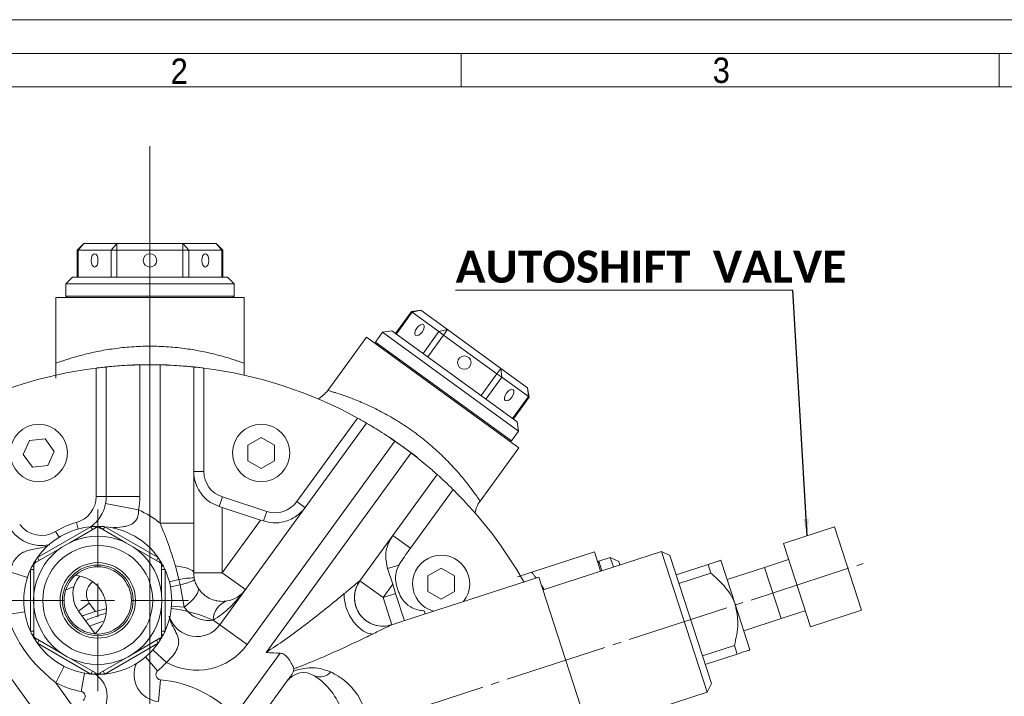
# Model space of a CAD drawing. Header units: millimetres. Extents: x 10 to 831, y 10 to 584.
# Tile 14 of 25: x 114 to 261, y 483 to 584. Entities that reach past the tile are written whole.
import ezdxf

# ---------------------------------------------------------------- set-up
doc = ezdxf.new("R2010")
doc.units = ezdxf.units.MM
doc.linetypes.add('SLD-Centro', pattern=[19.05, 15.24, -1.27, 1.27, -1.27])
doc.linetypes.add('SLD-Solido', pattern=[0])
doc.styles.add('SLDTEXTSTYLE1', font='CALIBRIB.TTF')
doc.styles.add('SLDTEXTSTYLE3', font='GOTHIC.TTF', dxfattribs={"width": 0.913})
doc.styles.get("Standard").update_dxf_attribs({"font": 'CALIBRI.TTF'})
doc.dimstyles.new('SLDDIMSTYLE3', dxfattribs={"dimtxt": 0.18, "dimasz": 2.5, "dimexe": 0, "dimexo": 0.0625, "dimgap": 0, "dimtad": 0, "dimtih": 1, "dimtoh": 1, "dimdec": 0, "dimrnd": 1e-09, "dimzin": 0, "dimdsep": 46, "dimtxsty": 'Standard', "dimsah": 1, "dimcen": 0.09, "dimadec": 0, "dimazin": 0, "dimtfac": 2.5, "dimtdec": 0, "dimtofl": 0, "dimtmove": 0, "dimatfit": 3, "dimfxl": 0, "dimfrac": 2, "dimtolj": 1, "dimtzin": 0, "dimarcsym": 0})

# ---------------------------------------------------------------- blocks, each defined once
blk = doc.blocks.new('SW_NOTE_7')
at = {"color": 0, "linetype": 'SLD-Solido', "lineweight": 0}
for p, q in [((-50.17, 0), (0, 0)), ((0, 0), (-50.17, 0)), ((-50.17, 0), (0, 0)), ((0, 0), (-50.17, 0)), ((-50.17, 0), (0, 0)), ((0, 0), (-50.17, 0))]:
    blk.add_line(p, q, dxfattribs=at)
at = {"color": 0, "linetype": 'Continuous', "lineweight": 0, "insert": (-50.13, 5.89), "char_height": 4.7625, "attachment_point": 1, "style": 'SLDTEXTSTYLE1'}
blk.add_mtext('AUTOSHIFT  VALVE', dxfattribs=at)
blk = doc.blocks.new('SW_CENTERMARKSYMBOL_2')
at = {"color": 0, "linetype": 'SLD-Solido', "lineweight": 0}
for p, q in [((0, 5), (0, 13.5)), ((0, 0), (0, 2.5)), ((-5, 0), (-13.5, 0)), ((0, 0), (-2.5, 0)), ((0, 0), (0, -2.5)), ((0, 0), (2.5, 0)), ((5, 0), (13.5, 0)), ((0, -5), (0, -13.5))]:
    blk.add_line(p, q, dxfattribs=at)
blk = doc.blocks.new('SW_CENTERMARKSYMBOL_3')
at = {"color": 0, "linetype": 'SLD-Solido', "lineweight": 0}
blk.add_line((0, 5), (0, 96.47), dxfattribs=at)

msp = doc.modelspace()

# ---------------------------------------------------------------- linework, layer by layer
at = {"color": 7, "linetype": 'SLD-Solido', "lineweight": 0}
for p, q in [((831, 584), (10, 584)), ((826, 579), (15, 579)), ((180, 574), (180, 579)), ((260, 574), (260, 579)), ((123.088, 545.724), (123.088, 549.724)), ((127.996, 545.724), (127.996, 549.724)), ((128.862, 545.724), (128.862, 549.724)), ((138.677, 545.724), (138.677, 549.724)), ((139.543, 545.724), (139.543, 549.724)), ((144.45, 545.724), (144.45, 549.724)), ((170.387, 537.296), (172.739, 540.533)), ((174.358, 534.412), (176.709, 537.648)), ((175.058, 533.903), (177.409, 537.139)), ((125.769, 513.131), (125.769, 532.222)), ((132.269, 532.706), (132.269, 513.131)), ((135.269, 509.179), (135.269, 532.706)), ((141.769, 532.222), (141.769, 516.872)), ((182.999, 528.134), (185.35, 531.37)), ((183.699, 527.625), (186.051, 530.861)), ((187.67, 524.74), (190.021, 527.976)), ((155.598, 512.379), (164.62, 524.797)), ((170.163, 521.369), (148.194, 491.131)), ((151.062, 489.974), (172.591, 519.605)), ((141.769, 516.872), (140.269, 516.872)), ((178.836, 514.166), (172.496, 505.44)), ((125.769, 513.131), (127.269, 513.131)), ((132.269, 513.131), (127.269, 513.131)), ((144.533, 513.068), (144.07, 511.642)), ((144.533, 513.068), (151.126, 510.926)), ((155.598, 512.379), (156.811, 511.497)), ((132.079, 511.143), (127.17, 512.09)), ((144.519, 511.496), (144.519, 501.809)), ((151.126, 510.926), (150.662, 509.5)), ((144.519, 501.809), (150.213, 509.646)), ((117.036, 504.071), (124.973, 508.653)), ((119.73, 507.931), (120.253, 507.079)), ((122.828, 509.274), (123.093, 508.309)), ((125.223, 508.22), (124.973, 508.653)), ((126.649, 508.392), (126.32, 508.363)), ((126.786, 508.22), (127.036, 508.653)), ((127.036, 508.653), (134.973, 504.071)), ((140.269, 509.179), (135.269, 509.179)), ((172.496, 505.44), (169.867, 507.35)), ((117.286, 503.638), (117.036, 504.071)), ((134.723, 503.638), (134.973, 504.071)), ((116.505, 502.284), (116.005, 502.284)), ((116.005, 493.119), (116.005, 502.284)), ((136.005, 502.284), (135.505, 502.284)), ((136.005, 502.284), (136.005, 493.119)), ((138.056, 500.792), (137.55, 502.82)), ((170.743, 502.956), (169.086, 502.418)), ((225.118, 502.611), (227.591, 495.003)), ((112.929, 501.956), (115.544, 501.105)), ((136.66, 500.434), (138.056, 500.792)), ((138.232, 499.998), (138.056, 500.792)), ((140.269, 501.809), (144.519, 501.809)), ((147.957, 499.311), (144.519, 501.809)), ((164.958, 500.606), (164.975, 500.616)), ((164.975, 500.616), (168.413, 498.118)), ((136.816, 499.732), (138.232, 499.998)), ((138.865, 496.71), (138.232, 499.998)), ((169.843, 500.087), (168.413, 498.118)), ((191.99, 499.882), (192.364, 499.329)), ((168.413, 498.118), (170.285, 498.727)), ((169.726, 494.076), (168.413, 498.118)), ((124.752, 497.297), (123.134, 496.122)), ((124.752, 497.297), (125.661, 496.046)), ((136.972, 496.856), (138.865, 496.71)), ((174.541, 496.144), (174.689, 495.689)), ((112.424, 495.552), (115.14, 495.982)), ((144.149, 494.069), (143.165, 494.785)), ((148.194, 491.131), (144.149, 494.069)), ((116.505, 493.119), (116.005, 493.119)), ((117.036, 491.333), (117.286, 491.766)), ((134.973, 491.333), (134.723, 491.766)), ((136.005, 493.119), (135.505, 493.119)), ((124.973, 486.75), (117.036, 491.333)), ((134.973, 491.333), (127.036, 486.75)), ((134.169, 490.33), (136.21, 488.487)), ((133.126, 489.318), (134.906, 487.222)), ((146.356, 480.519), (153.138, 489.854)), ((119.763, 485.45), (121.011, 487.901)), ((123.535, 484.175), (124.029, 486.881)), ((124.973, 486.75), (125.223, 487.183)), ((127.036, 486.75), (126.786, 487.183)), ((135.031, 482.667), (135.324, 485.904)), ((119.763, 485.45), (122.455, 481.745))]:
    msp.add_line(p, q, dxfattribs=at)
at = {"color": 7, "linetype": 'SLD-Solido', "lineweight": 15}
for p, q in [((821, 574), (20, 574)), ((123.954, 550.724), (122.954, 549.724)), ((123.088, 549.724), (123.954, 550.724)), ((123.954, 550.724), (128.862, 550.724)), ((127.996, 549.724), (128.862, 550.724)), ((128.862, 550.724), (138.677, 550.724)), ((128.862, 549.724), (128.862, 550.724)), ((138.677, 550.724), (138.677, 549.724)), ((138.677, 550.724), (139.543, 549.724)), ((138.677, 550.724), (143.584, 550.724)), ((144.584, 549.724), (143.584, 550.724)), ((143.584, 550.724), (144.45, 549.724)), ((122.954, 549.724), (122.954, 545.724)), ((123.088, 549.724), (122.954, 549.724)), ((127.996, 549.724), (123.088, 549.724)), ((128.862, 549.724), (127.996, 549.724)), ((138.677, 549.724), (128.862, 549.724)), ((139.543, 549.724), (138.677, 549.724)), ((144.45, 549.724), (139.543, 549.724)), ((144.584, 549.724), (144.45, 549.724)), ((144.584, 545.724), (144.584, 549.724)), ((122.269, 545.724), (121.269, 544.724)), ((121.269, 544.724), (121.269, 542.924)), ((146.269, 544.724), (121.269, 544.724)), ((122.269, 545.724), (145.269, 545.724)), ((146.269, 544.724), (145.269, 545.724)), ((146.269, 542.924), (146.269, 544.724)), ((119.769, 542.724), (119.769, 532.931)), ((147.769, 542.724), (119.769, 542.724)), ((121.269, 542.924), (121.469, 542.724)), ((121.269, 542.924), (127.519, 542.924)), ((127.519, 542.924), (146.269, 542.924)), ((146.069, 542.724), (146.269, 542.924)), ((147.769, 532.931), (147.769, 542.724)), ((172.63, 540.611), (170.279, 537.375)), ((174.027, 540.833), (172.63, 540.611)), ((172.739, 540.533), (172.63, 540.611)), ((172.739, 540.533), (174.027, 540.833)), ((176.709, 537.648), (172.739, 540.533)), ((174.027, 540.833), (177.997, 537.948)), ((168.328, 537.557), (167.27, 536.1)), ((169.725, 537.778), (168.328, 537.557)), ((188.553, 522.862), (168.328, 537.557)), ((169.725, 537.778), (188.332, 524.259)), ((176.709, 537.648), (177.997, 537.948)), ((177.409, 537.139), (176.709, 537.648)), ((177.409, 537.139), (177.997, 537.948)), ((185.35, 531.37), (177.409, 537.139)), ((177.997, 537.948), (185.938, 532.179)), ((160.183, 528.897), (165.939, 536.82)), ((188.591, 520.362), (165.939, 536.82)), ((167.27, 536.1), (167.314, 535.821)), ((167.27, 536.1), (172.326, 532.427)), ((127.269, 513.131), (127.269, 532.393)), ((131.269, 532.724), (136.269, 532.724)), ((140.269, 532.393), (140.269, 509.179)), ((172.326, 532.427), (187.495, 521.406)), ((185.938, 532.179), (185.35, 531.37)), ((186.051, 530.861), (185.35, 531.37)), ((185.938, 532.179), (186.051, 530.861)), ((185.938, 532.179), (189.908, 529.294)), ((190.021, 527.976), (186.051, 530.861)), ((190.129, 527.898), (189.908, 529.294)), ((189.908, 529.294), (190.021, 527.976)), ((187.778, 524.662), (190.129, 527.898)), ((190.129, 527.898), (190.021, 527.976)), ((144.149, 494.069), (165.934, 524.054)), ((188.553, 522.862), (188.332, 524.259)), ((187.495, 521.406), (188.553, 522.862)), ((115.879, 521.474), (114.94, 519.364)), ((118.176, 521.715), (115.879, 521.474)), ((119.533, 519.847), (118.176, 521.715)), ((150.302, 521.915), (148.302, 520.76)), ((152.302, 520.76), (150.302, 521.915)), ((169.365, 521.971), (173.41, 519.032)), ((187.216, 521.362), (187.495, 521.406)), ((118.594, 517.737), (119.533, 519.847)), ((148.302, 520.76), (148.302, 518.451)), ((152.302, 518.451), (152.302, 520.76)), ((182.835, 512.439), (188.591, 520.362)), ((114.94, 519.364), (116.297, 517.496)), ((148.302, 518.451), (150.302, 517.296)), ((150.302, 517.296), (152.302, 518.451)), ((116.297, 517.496), (118.594, 517.737)), ((118.802, 478.266), (91.087, 516.413)), ((176.451, 516.413), (164.975, 500.616)), ((144.07, 511.642), (144.519, 511.496)), ((144.519, 511.496), (150.213, 509.646)), ((150.213, 509.646), (150.662, 509.5)), ((125.755, 508.527), (121.852, 506.274)), ((130.157, 506.274), (126.255, 508.527)), ((235.521, 508.62), (227.912, 506.148)), ((235.521, 508.62), (239.538, 496.256)), ((120.657, 505.584), (116.755, 503.331)), ((135.255, 503.331), (131.352, 505.584)), ((209.783, 504.989), (192.189, 499.272)), ((211.043, 504.347), (209.783, 504.989)), ((216.582, 484.065), (209.783, 504.989)), ((227.912, 506.148), (231.93, 493.784)), ((199.821, 504.906), (190.507, 501.88)), ((200.748, 502.053), (199.821, 504.906)), ((200.475, 503.541), (200.346, 503.289)), ((202.187, 504.098), (200.475, 503.541)), ((200.475, 503.541), (200.938, 502.115)), ((203.447, 503.456), (202.187, 504.098)), ((202.65, 502.671), (202.187, 504.098)), ((211.043, 504.347), (217.224, 485.325)), ((218.628, 503.657), (220.791, 496.999)), ((228.685, 503.77), (225.118, 502.611)), ((116.505, 502.898), (116.505, 492.506)), ((135.505, 498.391), (135.505, 502.898)), ((169.086, 502.418), (169.843, 500.087)), ((171.052, 503.452), (170.743, 502.956)), ((177.052, 502.48), (175.052, 501.325)), ((179.052, 501.325), (177.052, 502.48)), ((203.447, 503.456), (203.601, 502.98)), ((211.97, 501.493), (216.726, 503.038)), ((216.726, 503.038), (217.141, 501.761)), ((225.118, 502.611), (219.555, 500.803)), ((140.341, 501.032), (140.404, 500.747)), ((191.571, 501.174), (174.699, 495.692)), ((175.052, 501.325), (175.052, 499.016)), ((179.052, 499.016), (179.052, 501.325)), ((191.571, 501.174), (199.605, 476.446)), ((217.141, 501.761), (212.385, 500.216)), ((169.843, 500.087), (170.285, 498.727)), ((170.47, 499.775), (170.73, 498.976)), ((170.285, 498.727), (171.598, 494.685)), ((175.052, 499.016), (177.052, 497.861)), ((177.052, 497.861), (179.052, 499.016)), ((125.661, 496.046), (127.227, 496.463)), ((135.505, 492.506), (135.505, 497.012)), ((220.791, 496.999), (222.954, 490.342)), ((227.591, 495.003), (231.157, 496.161)), ((231.93, 493.784), (239.538, 496.256)), ((123.134, 496.122), (125.607, 492.718)), ((169.704, 494.069), (174.689, 495.689)), ((222.027, 493.195), (227.591, 495.003)), ((116.755, 492.073), (120.657, 489.819)), ((131.352, 489.819), (135.255, 492.073)), ((215.881, 489.456), (220.637, 491.001)), ((220.637, 491.001), (221.052, 489.724)), ((121.852, 489.13), (125.755, 486.877)), ((126.255, 486.877), (130.157, 489.13)), ((221.052, 489.724), (216.296, 488.179)), ((155.137, 487.524), (155.094, 487.16)), ((155.094, 487.16), (154.857, 486.69)), ((148.985, 478.609), (154.157, 485.728)), ((216.582, 484.065), (217.224, 485.325)), ((198.987, 478.349), (216.582, 484.065))]:
    msp.add_line(p, q, dxfattribs=at)
at = {"color": 7, "linetype": 'SLD-Centro', "lineweight": 0}
msp.add_line((168.768, 480.096), (239.784, 503.171), dxfattribs=at)
at = {"color": 7, "linetype": 'SLD-Solido', "lineweight": 15, "flags": 128}
for points in [[(126.042, 548.224), (126.004, 548.607), (125.895, 548.931), (125.733, 549.148), (125.542, 549.224), (125.351, 549.148), (125.188, 548.931), (125.08, 548.607), (125.042, 548.224), (125.08, 547.841), (125.188, 547.517), (125.351, 547.3), (125.542, 547.224), (125.733, 547.3), (125.895, 547.517), (126.004, 547.841), (126.042, 548.224)], [(142.496, 548.224), (142.458, 548.607), (142.35, 548.931), (142.188, 549.148), (141.996, 549.224), (141.805, 549.148), (141.643, 548.931), (141.534, 548.607), (141.496, 548.224), (141.534, 547.841), (141.643, 547.517), (141.805, 547.3), (141.996, 547.224), (142.188, 547.3), (142.35, 547.517), (142.458, 547.841), (142.496, 548.224)], [(174.247, 537.583), (174.441, 537.915), (174.544, 538.241), (174.54, 538.512), (174.43, 538.686), (174.23, 538.737), (173.972, 538.657), (173.693, 538.458), (173.438, 538.171), (173.243, 537.839), (173.14, 537.513), (173.144, 537.242), (173.254, 537.068), (173.454, 537.017), (173.712, 537.097), (173.991, 537.296), (174.247, 537.583)], [(187.559, 527.911), (187.753, 528.243), (187.856, 528.569), (187.852, 528.84), (187.742, 529.014), (187.542, 529.065), (187.284, 528.985), (187.005, 528.786), (186.749, 528.499), (186.555, 528.167), (186.452, 527.841), (186.456, 527.57), (186.566, 527.396), (186.766, 527.345), (187.024, 527.425), (187.303, 527.624), (187.559, 527.911)], [(126.801, 494.618), (125.313, 494.075), (124.783, 493.852)]]:
    msp.add_lwpolyline(points, dxfattribs=at)
at = {"color": 7, "linetype": 'SLD-Solido', "lineweight": 0, "flags": 128}
for points in [[(125.755, 508.527), (125.736, 508.522), (125.713, 508.524), (125.687, 508.534), (125.657, 508.552), (125.624, 508.577), (125.59, 508.609), (125.554, 508.647), (125.516, 508.691)], [(126.255, 508.527), (126.273, 508.522), (126.296, 508.524), (126.322, 508.534), (126.352, 508.552), (126.385, 508.577), (126.419, 508.609), (126.456, 508.647), (126.493, 508.691)], [(116.755, 503.331), (116.769, 503.344), (116.778, 503.365), (116.783, 503.393), (116.782, 503.428), (116.777, 503.469), (116.766, 503.515), (116.751, 503.565), (116.732, 503.619)], [(135.277, 503.619), (135.258, 503.565), (135.243, 503.515), (135.233, 503.469), (135.227, 503.428), (135.227, 503.393), (135.231, 503.365), (135.24, 503.344), (135.255, 503.331)], [(116.505, 502.898), (116.5, 502.879), (116.487, 502.861), (116.465, 502.843), (116.434, 502.826), (116.396, 502.81), (116.351, 502.796), (116.3, 502.784), (116.244, 502.774)], [(135.765, 502.774), (135.709, 502.784), (135.658, 502.796), (135.613, 502.81), (135.575, 502.826), (135.544, 502.843), (135.522, 502.861), (135.509, 502.879), (135.505, 502.898)], [(140.269, 501.809), (140.222, 501.965), (140.082, 502.117), (139.852, 502.264), (139.536, 502.402), (139.139, 502.529), (138.67, 502.642), (138.137, 502.74), (137.55, 502.82)], [(140.924, 499.543), (140.987, 499.335), (140.951, 499.071), (140.818, 498.756), (140.59, 498.398), (140.272, 498.005), (139.873, 497.586), (139.4, 497.151), (138.865, 496.71)], [(116.505, 492.506), (116.5, 492.525), (116.487, 492.543), (116.465, 492.561), (116.434, 492.578), (116.396, 492.594), (116.351, 492.608), (116.3, 492.62), (116.244, 492.63)], [(116.755, 492.073), (116.769, 492.059), (116.778, 492.038), (116.783, 492.01), (116.782, 491.976), (116.777, 491.935), (116.766, 491.889), (116.751, 491.839), (116.732, 491.785)], [(135.277, 491.785), (135.258, 491.839), (135.243, 491.889), (135.233, 491.935), (135.227, 491.976), (135.227, 492.01), (135.231, 492.038), (135.24, 492.059), (135.255, 492.073)], [(135.765, 492.63), (135.709, 492.62), (135.658, 492.608), (135.613, 492.594), (135.575, 492.578), (135.544, 492.561), (135.522, 492.543), (135.509, 492.525), (135.505, 492.506)], [(125.516, 486.713), (125.554, 486.757), (125.59, 486.795), (125.624, 486.827), (125.657, 486.852), (125.687, 486.87), (125.713, 486.88), (125.736, 486.882), (125.755, 486.877)], [(126.493, 486.713), (126.456, 486.757), (126.419, 486.795), (126.385, 486.827), (126.352, 486.852), (126.322, 486.87), (126.296, 486.88), (126.273, 486.882), (126.255, 486.877)]]:
    msp.add_lwpolyline(points, dxfattribs=at)
at = {"color": 7, "linetype": 'SLD-Solido', "lineweight": 15}
for centre, radius in [((133.769, 548.224), 1), ((180.498, 533.041), 1), ((117.237, 519.606), 4.25), ((150.302, 519.606), 4.25), ((126.005, 497.702), 9.525), ((126.005, 497.702), 8.17), ((126.005, 497.702), 5.608), ((126.005, 497.702), 5.25), ((126.005, 497.702), 5)]:
    msp.add_circle(centre, radius, dxfattribs=at)
for centre, radius, start, end in [((133.769, 468.724), 64, 97.18076, 118.81924), ((133.769, 468.724), 64, 88.65701, 91.34299), ((133.769, 468.724), 64, 61.18076, 82.81924), ((156.744, 531.395), 4.25, 298.14148, 324), ((133.769, 468.724), 64, 52.65701, 55.34299), ((133.769, 468.724), 64, 29.71976, 45.23723), ((121.769, 513.131), 5.5, 349.08505, 0), ((186.273, 509.941), 4.25, 144, 169.85852), ((117.639, 511.341), 5.5, 216, 281.39398), ((126.005, 497.702), 11, 95.38002, 144.61998), ((126.005, 497.702), 11, 92.54292, 95.38002), ((126.005, 497.702), 11, 87.45708, 92.54292), ((126.005, 508.094), 0.5, 60, 120), ((126.005, 497.702), 11, 84.61998, 87.45708), ((126.005, 497.702), 11, 35.38002, 84.61998), ((126.005, 497.702), 11, 147.45708, 152.54292), ((126.005, 497.702), 11, 144.61998, 147.45708), ((126.005, 497.702), 11, 32.54292, 35.38002), ((126.005, 497.702), 11, 27.45708, 32.54292), ((177.052, 500.171), 4.25, 321.78242, 254.21758), ((126.005, 497.702), 11, 155.38002, 204.61998), ((126.005, 497.702), 11, 152.54292, 155.38002), ((117.005, 502.898), 0.5, 120, 180), ((135.005, 502.898), 0.5, 0, 60), ((126.005, 497.702), 11, 24.61998, 27.45708), ((126.005, 497.702), 11, 335.38002, 24.61998), ((168.413, 498.118), 4.25, 144, 288), ((126.572, 498.62), 4.25, 164.87116, 216), ((144.519, 501.809), 4.25, 279.53846, 324), ((133.769, 473.224), 23.5, 65.92284, 82.2461), ((133.769, 473.224), 23.5, 106.41457, 114.07716), ((140.711, 496.568), 4.25, 198.36739, 324), ((126.005, 497.702), 11, 204.61998, 207.45708), ((126.005, 497.702), 11, 207.45708, 212.54292), ((117.005, 492.506), 0.5, 180, 240), ((126.005, 497.702), 11, 212.54292, 215.38002), ((126.005, 497.702), 11, 324.61998, 327.45708), ((135.005, 492.506), 0.5, 300, 0), ((126.005, 497.702), 11, 327.45708, 332.54292), ((126.005, 497.702), 11, 332.54292, 335.38002), ((126.005, 497.702), 11, 215.38002, 264.61998), ((126.005, 497.702), 11, 275.38002, 324.61998), ((135.392, 486.651), 4, 155.20785, 264.82729), ((126.005, 497.702), 11, 264.61998, 267.45708), ((126.005, 497.702), 11, 267.45708, 272.54292), ((123.4, 483.438), 4, 305.17271, 54.79215), ((126.005, 487.31), 0.5, 240, 300), ((126.005, 497.702), 11, 272.54292, 275.38002), ((156.585, 483.964), 3, 57.41062, 144), ((152.814, 478.067), 10, 18, 57.41062)]:
    msp.add_arc(centre, radius, start, end, dxfattribs=at)
at = {"color": 7, "linetype": 'SLD-Solido', "lineweight": 0}
for centre, radius, start, end in [((145.769, 516.872), 4, 180, 252), ((121.769, 513.131), 4, 285.34998, 0), ((121.769, 513.131), 10.5, 349.08505, 0), ((152.362, 514.73), 4, 252, 324), ((126.005, 497.702), 14.75, 51.08944, 65.67961), ((117.639, 511.341), 4, 216, 301.52293), ((126.005, 497.702), 12, 105.34998, 121.52293), ((140.211, 491.269), 9.763, 89.23845, 102.75144), ((136.158, 509.538), 9.763, 282.26474, 295.77772), ((133.769, 468.724), 33, 110.02386, 112.28883), ((126.572, 498.62), 2.25, 127.57021, 216), ((146.242, 494.713), 3.078, 109.32867, 178.67133), ((140.711, 496.568), 9.25, 240.88101, 324), ((126.005, 497.702), 13.75, 310.34647, 317.91787), ((135.392, 486.651), 0.75, 130.34647, 264.82729), ((133.769, 468.724), 17.25, 43.14024, 84.82729), ((159.033, 488.484), 2.159, 247.30594, 318.72161), ((126.005, 497.702), 13.75, 243.00276, 259.65353), ((123.4, 483.438), 0.75, 305.17271, 79.65353)]:
    msp.add_arc(centre, radius, start, end, dxfattribs=at)
msp.add_ellipse((144.519, 501.809), major_axis=(5.437, 7.483), ratio=0.4594595, start_param=3.9363887, end_param=4.712389, dxfattribs=at)
for points, knots in [([(119.769, 532.931), (119.769, 532.931), (119.861, 532.965), (120.135, 533.064), (120.249, 533.106), (120.519, 533.201), (120.675, 533.255), (121.026, 533.374), (121.222, 533.44), (121.653, 533.579), (121.89, 533.654), (122.656, 533.887), (123.233, 534.051), (124.193, 534.298), (124.53, 534.38), (125.236, 534.542), (125.605, 534.622), (126.739, 534.85), (127.539, 534.987), (128.807, 535.162), (129.243, 535.215), (130.127, 535.307), (130.572, 535.346), (131.922, 535.441), (132.838, 535.474), (134.703, 535.474), (135.618, 535.441), (136.966, 535.346), (137.412, 535.307), (138.294, 535.215), (138.731, 535.162), (140, 534.987), (140.801, 534.849), (141.936, 534.621), (142.305, 534.542), (143.011, 534.379), (143.347, 534.297), (144.307, 534.051), (144.884, 533.886), (145.65, 533.653), (145.886, 533.579), (146.318, 533.439), (146.513, 533.374), (146.864, 533.255), (147.019, 533.201), (147.288, 533.106), (147.403, 533.065), (147.677, 532.965), (147.769, 532.931), (147.769, 532.931)], [0, 0, 0, 0, 0.0625, 0.0625, 0.09375, 0.09375, 0.125, 0.125, 0.15625, 0.15625, 0.1875, 0.1875, 0.25, 0.25, 0.28125, 0.28125, 0.3125, 0.3125, 0.375, 0.375, 0.40625, 0.40625, 0.4375, 0.4375, 0.5, 0.5, 0.5625, 0.5625, 0.59375, 0.59375, 0.625, 0.625, 0.6875, 0.6875, 0.71875, 0.71875, 0.75, 0.75, 0.8125, 0.8125, 0.84375, 0.84375, 0.875, 0.875, 0.90625, 0.90625, 0.9375, 0.9375, 1, 1, 1, 1]), ([(160.183, 528.897), (160.183, 528.897), (160.278, 528.871), (160.554, 528.792), (160.668, 528.758), (160.941, 528.677), (161.101, 528.629), (161.635, 528.464), (162.065, 528.325), (162.816, 528.065), (163.086, 527.969), (163.651, 527.761), (163.946, 527.648), (164.868, 527.283), (165.53, 527.004), (166.59, 526.518), (166.951, 526.346), (167.681, 525.984), (168.051, 525.794), (168.799, 525.394), (169.178, 525.184), (169.944, 524.741), (170.333, 524.508), (171.489, 523.786), (172.247, 523.275), (173.365, 522.464), (173.734, 522.186), (174.466, 521.614), (174.821, 521.326), (175.86, 520.455), (176.514, 519.865), (177.442, 518.974), (177.743, 518.676), (178.314, 518.091), (178.586, 517.804), (179.108, 517.238), (179.356, 516.96), (179.831, 516.416), (180.057, 516.148), (180.695, 515.378), (181.063, 514.907), (181.542, 514.274), (181.689, 514.076), (181.959, 513.705), (182.08, 513.536), (182.402, 513.08), (182.562, 512.845), (182.725, 512.604), (182.766, 512.542), (182.821, 512.46), (182.835, 512.439), (182.835, 512.439)], [0, 0, 0, 0, 0.0625, 0.0625, 0.09375, 0.09375, 0.125, 0.125, 0.1875, 0.1875, 0.21875, 0.21875, 0.25, 0.25, 0.3125, 0.3125, 0.34375, 0.34375, 0.375, 0.375, 0.40625, 0.40625, 0.4375, 0.4375, 0.5, 0.5, 0.53125, 0.53125, 0.5625, 0.5625, 0.625, 0.625, 0.65625, 0.65625, 0.6875, 0.6875, 0.71875, 0.71875, 0.75, 0.75, 0.8125, 0.8125, 0.84375, 0.84375, 0.875, 0.875, 0.9375, 0.9375, 0.96875, 0.96875, 1, 1, 1, 1]), ([(132.079, 511.143), (132.077, 510.889), (132.075, 510.502), (131.899, 509.916), (131.642, 509.496), (131.104, 509.014), (130.46, 508.77), (129.317, 508.562), (128.499, 508.525), (127.868, 508.497)], [0, 0, 0, 0, 0.12087234, 0.18468164, 0.29871384, 0.36617722, 0.56725231, 0.66626834, 1, 1, 1, 1]), ([(137.55, 502.82), (137.221, 503.892), (136.56, 506.042), (135.7, 508.131), (135.269, 509.179)], [0, 0, 0, 0, 0.4985503, 1, 1, 1, 1]), ([(112.929, 501.956), (113.041, 502.352), (113.189, 502.881), (113.62, 503.694), (113.982, 504.152), (114.543, 504.632), (115.146, 504.976), (116.352, 505.34), (117.661, 505.459), (118.609, 505.855), (118.894, 505.974)], [0, 0, 0, 0, 0.1378396, 0.1840887, 0.3232826, 0.3512483, 0.4774676, 0.6089592, 0.8823428, 1, 1, 1, 1]), ([(162.655, 498.715), (163.072, 499.06), (163.745, 499.616), (164.454, 500.204), (164.832, 500.512), (164.916, 500.575), (164.958, 500.606)], [0, 0, 0, 0, 0.4464917, 0.7204034, 0.8626787, 1, 1, 1, 1]), ([(190.507, 501.88), (190.511, 501.875), (190.522, 501.861), (190.621, 501.735), (190.819, 501.481), (190.967, 501.291), (191.123, 501.08), (191.153, 501.038)], [0, 0, 0, 0, 0.1655443, 0.4994178, 0.6679467, 0.9351394, 1, 1, 1, 1]), ([(151.062, 489.974), (151.988, 490.588), (153.847, 491.82), (156.545, 493.827), (159.206, 495.9), (161.25, 497.557), (162.371, 498.48), (162.655, 498.715)], [0, 0, 0, 0, 0.2254645, 0.4524381, 0.6854558, 0.9201148, 1, 1, 1, 1]), ([(143.165, 494.785), (143.017, 494.764), (142.543, 494.7), (141.645, 494.755), (140.548, 495.124), (139.551, 495.787), (139.094, 496.402), (138.865, 496.71)], [0, 0, 0, 0, 0.1028517, 0.3313231, 0.5522355, 0.776228, 1, 1, 1, 1]), ([(119.763, 485.45), (118.745, 486.321), (116.562, 488.188), (114.048, 491.645), (112.942, 494.305), (112.424, 495.552)], [0, 0, 0, 0, 0.3174087, 0.6803284, 1, 1, 1, 1]), ([(136.605, 495.37), (136.613, 495.308), (136.675, 494.83), (137.064, 493.987), (137.658, 492.922), (137.994, 492.163), (138.06, 491.418), (137.977, 490.943), (137.691, 490.232), (137.219, 489.437), (136.566, 488.822), (136.21, 488.487)], [0, 0, 0, 0, 0.0224633, 0.1741247, 0.3375522, 0.5046117, 0.5419451, 0.6763073, 0.7056179, 0.839161, 1, 1, 1, 1]), ([(169.704, 494.069), (169.663, 494.052), (169.579, 494.019), (169.189, 493.833), (168.327, 493.413), (167.421, 492.97), (166.842, 492.687)], [0, 0, 0, 0, 0.1349145, 0.2704483, 0.5338177, 1, 1, 1, 1]), ([(166.842, 492.687), (166.489, 492.516), (165.123, 491.853), (162.56, 490.641), (159.152, 489.12), (156.644, 488.093), (155.287, 487.581), (155.137, 487.524)], [0, 0, 0, 0, 0.0988484, 0.3824269, 0.6703299, 0.96359, 1, 1, 1, 1]), ([(155.094, 487.16), (155.142, 487.178), (155.384, 487.27), (156.029, 487.475), (157.098, 487.676), (158.802, 487.726), (159.916, 487.325), (160.656, 487.06)], [0, 0, 0, 0, 0.02439049, 0.12497723, 0.32356923, 0.550581, 1, 1, 1, 1]), ([(160.656, 487.06), (161.154, 486.788), (162.161, 486.239), (163.436, 485.154), (164.471, 483.928), (165.072, 482.907), (165.424, 482.103), (165.542, 481.762), (165.601, 481.59)], [0, 0, 0, 0, 0.2427287, 0.4914971, 0.6770327, 0.8685081, 0.9340741, 1, 1, 1, 1])]:
    msp.add_open_spline(points, degree=3, knots=knots, dxfattribs=at)
at = {"color": 7, "linetype": 'SLD-Solido', "lineweight": 15}
for points, knots in [([(119.769, 530.728), (119.769, 531.02), (119.769, 531.361), (119.769, 531.919), (119.769, 532.113), (119.769, 532.413), (119.769, 532.515), (119.769, 532.721), (119.769, 532.826), (119.769, 532.931)], [0, 0, 0, 0, 0.5, 0.5, 0.75, 0.75, 0.875, 0.875, 1, 1, 1, 1]), ([(147.769, 532.931), (147.769, 532.927), (147.769, 532.378), (147.769, 531.735), (147.769, 531.245), (147.769, 531.167)], [0, 0, 0, 0, 0.0058336, 0.8419047, 1, 1, 1, 1]), ([(125.769, 532.222), (125.938, 532.243), (126.277, 532.285), (126.729, 532.336), (127.068, 532.372), (127.244, 532.391), (127.262, 532.392), (127.269, 532.393)], [0, 0, 0, 0, 0.2165081, 0.4330536, 0.6486284, 0.8628624, 1, 1, 1, 1]), ([(127.269, 532.393), (127.324, 532.399), (127.434, 532.41), (128.291, 532.492), (129.554, 532.59), (130.962, 532.669), (131.896, 532.696), (132.269, 532.706)], [0, 0, 0, 0, 0.2138364, 0.4276478, 0.6421257, 0.8572681, 1, 1, 1, 1]), ([(135.269, 532.706), (135.831, 532.689), (136.954, 532.654), (138.452, 532.557), (139.583, 532.462), (140.184, 532.402), (140.245, 532.396), (140.269, 532.393)], [0, 0, 0, 0, 0.2144865, 0.4289507, 0.6439377, 0.85899, 1, 1, 1, 1]), ([(140.269, 532.393), (140.286, 532.391), (140.318, 532.388), (140.575, 532.361), (140.952, 532.32), (141.374, 532.271), (141.655, 532.236), (141.769, 532.222)], [0, 0, 0, 0, 0.2130939, 0.4261735, 0.6396755, 0.8542531, 1, 1, 1, 1]), ([(164.62, 524.797), (164.769, 524.715), (165.068, 524.549), (165.463, 524.325), (165.759, 524.156), (165.913, 524.066), (165.928, 524.058), (165.934, 524.054)], [0, 0, 0, 0, 0.2165081, 0.4330536, 0.6486284, 0.8628624, 1, 1, 1, 1]), ([(165.934, 524.054), (165.982, 524.026), (166.078, 523.971), (166.819, 523.534), (167.898, 522.87), (169.084, 522.107), (169.856, 521.579), (170.163, 521.369)], [0, 0, 0, 0, 0.2138364, 0.4276478, 0.6421257, 0.8572681, 1, 1, 1, 1]), ([(172.591, 519.605), (173.035, 519.261), (173.923, 518.572), (175.077, 517.613), (175.937, 516.871), (176.387, 516.47), (176.433, 516.429), (176.451, 516.413)], [0, 0, 0, 0, 0.2144865, 0.4289507, 0.6439377, 0.85899, 1, 1, 1, 1]), ([(140.269, 516.872), (140.269, 516.869), (140.27, 516.257), (140.474, 515.015), (141.36, 513.43), (142.629, 512.242), (143.623, 511.828), (144.07, 511.642)], [0, 0, 0, 0, 0.0018104, 0.29811, 0.6021945, 0.8215256, 1, 1, 1, 1]), ([(176.451, 516.413), (176.478, 516.389), (176.532, 516.341), (176.946, 515.967), (177.55, 515.409), (178.219, 514.774), (178.658, 514.342), (178.836, 514.166)], [0, 0, 0, 0, 0.2128097, 0.4256088, 0.6387312, 0.8529048, 1, 1, 1, 1]), ([(124.902, 508.634), (125.035, 508.722), (125.428, 508.983), (126.092, 509.647), (126.676, 510.596), (127.001, 511.389), (127.103, 511.811), (127.17, 512.09)], [0, 0, 0, 0, 0.1890461, 0.5595986, 0.794072, 0.8643495, 1, 1, 1, 1]), ([(150.662, 509.5), (151.133, 509.388), (152.181, 509.138), (153.905, 509.353), (155.553, 510.115), (156.449, 511), (156.809, 511.494), (156.811, 511.497)], [0, 0, 0, 0, 0.1784744, 0.3978055, 0.70189, 0.9981896, 1, 1, 1, 1]), ([(140.269, 509.179), (140.269, 507.945), (140.269, 505.45), (140.269, 503.031), (140.269, 501.809)], [0, 0, 0, 0, 0.4949139, 1, 1, 1, 1]), ([(169.867, 507.35), (169.865, 507.347), (169.644, 507.042), (169.116, 506.119), (168.658, 504.48), (168.955, 503.049), (169.086, 502.418)], [0, 0, 0, 0, 0.002316, 0.2346611, 0.6619919, 1, 1, 1, 1]), ([(172.496, 505.44), (172.255, 505.108), (171.77, 504.441), (171.292, 503.783), (171.052, 503.452)], [0, 0, 0, 0, 0.4976476, 1, 1, 1, 1]), ([(218.628, 503.657), (218.518, 503.621), (218.28, 503.544), (217.271, 503.216), (216.726, 503.038)], [0, 0, 0, 0, 0.4597042, 1, 1, 1, 1]), ([(170.743, 502.956), (170.556, 502.484), (170.244, 501.699), (170.252, 500.604), (170.408, 500.013), (170.47, 499.775)], [0, 0, 0, 0, 0.4742906, 0.7892621, 1, 1, 1, 1]), ([(123.293, 501.26), (123.133, 501.071), (122.769, 500.643), (122.577, 500.057), (122.47, 499.729)], [0, 0, 0, 0, 0.4403876, 1, 1, 1, 1]), ([(122.668, 501.426), (123.274, 501.314), (124.489, 501.088), (125.827, 500.079), (126.602, 499.045), (127.019, 498.131), (127.286, 497.117), (127.326, 495.788), (126.885, 494.122), (126.046, 493.186), (125.625, 492.716)], [0, 0, 0, 0, 0.1592458, 0.3192524, 0.428128, 0.493811, 0.5600057, 0.675374, 0.8370513, 1, 1, 1, 1]), ([(140.269, 501.809), (140.276, 501.604), (140.285, 501.351), (140.332, 501.082), (140.341, 501.032)], [0, 0, 0, 0, 0.8122978, 1, 1, 1, 1]), ([(140.404, 500.747), (140.47, 500.532), (140.608, 500.08), (140.815, 499.728), (140.924, 499.543)], [0, 0, 0, 0, 0.4753596, 1, 1, 1, 1]), ([(188.412, 501.199), (188.69, 501.289), (189.014, 501.395), (189.545, 501.567), (189.729, 501.627), (190.015, 501.72), (190.111, 501.751), (190.307, 501.815), (190.408, 501.847), (190.507, 501.88)], [0, 0, 0, 0, 0.5, 0.5, 0.75, 0.75, 0.875, 0.875, 1, 1, 1, 1]), ([(217.141, 501.761), (217.82, 501.161), (218.879, 500.224), (220.049, 498.676), (220.563, 497.67), (220.761, 497.088), (220.791, 496.999)], [0, 0, 0, 0, 0.4464046, 0.6963496, 0.9538446, 1, 1, 1, 1]), ([(140.924, 499.543), (141.077, 499.323), (141.289, 499.022), (141.779, 498.542), (142.196, 498.233), (142.86, 497.873), (143.323, 497.718), (144.065, 497.562), (144.651, 497.538), (145.079, 497.598), (145.223, 497.618)], [0, 0, 0, 0, 0.1515293, 0.208104, 0.3519551, 0.405153, 0.5949564, 0.6152398, 0.8699811, 1, 1, 1, 1]), ([(170.73, 498.976), (170.806, 498.775), (171.015, 498.225), (171.637, 497.351), (172.573, 496.619), (173.653, 496.213), (174.289, 496.164), (174.541, 496.144)], [0, 0, 0, 0, 0.1210539, 0.3317044, 0.6408174, 0.8577017, 1, 1, 1, 1]), ([(220.791, 496.999), (220.969, 496.077), (221.358, 494.072), (220.89, 492.078), (220.637, 491.001)], [0, 0, 0, 0, 0.4597042, 1, 1, 1, 1]), ([(125.661, 496.046), (125.531, 496.008), (125.404, 495.969), (125.153, 495.891), (125.029, 495.851), (124.79, 495.773), (124.676, 495.735), (124.462, 495.662), (124.359, 495.626), (124.174, 495.561), (124.091, 495.531), (123.945, 495.477), (123.881, 495.454), (123.729, 495.397), (123.675, 495.377), (123.675, 495.377)], [0, 0, 0, 0, 0.125, 0.125, 0.25, 0.25, 0.375, 0.375, 0.5, 0.5, 0.625, 0.625, 0.75, 0.75, 1, 1, 1, 1]), ([(221.052, 489.724), (221.49, 489.866), (222.173, 490.088), (222.776, 490.284), (222.945, 490.339), (222.953, 490.341), (222.954, 490.342)], [0, 0, 0, 0, 0.4464046, 0.6963496, 0.9538446, 1, 1, 1, 1]), ([(153.138, 489.854), (152.455, 489.88), (151.762, 489.907), (151.072, 489.973), (151.062, 489.974)], [0, 0, 0, 0, 0.9855662, 1, 1, 1, 1]), ([(153.138, 489.854), (153.256, 489.839), (153.492, 489.808), (153.885, 489.563), (154.354, 489.068), (154.81, 488.363), (155.06, 487.828), (155.122, 487.581), (155.137, 487.524)], [0, 0, 0, 0, 0.0895269, 0.1785452, 0.3480756, 0.6273503, 0.9137907, 1, 1, 1, 1]), ([(154.157, 485.728), (154.158, 485.729), (154.307, 485.933), (154.492, 486.188), (154.8, 486.612), (154.857, 486.69)], [0, 0, 0, 0, 0.0054089, 0.8162526, 1, 1, 1, 1])]:
    msp.add_open_spline(points, degree=3, knots=knots, dxfattribs=at)
at = {"color": 7, "linetype": 'SLD-Solido', "lineweight": 0}
for points in [[(169.704, 494.069), (169.271, 493.971), (168.403, 493.775), (167.067, 494.01), (165.869, 494.617), (164.915, 495.574), (164.3, 496.777), (164.091, 498.107), (164.279, 499.455), (164.731, 500.222), (164.958, 500.606)], [(162.655, 498.715), (162.647, 498.409), (162.63, 497.798), (162.867, 496.756), (163.279, 495.714), (163.856, 494.731), (164.553, 493.879), (165.321, 493.223), (166.112, 492.784), (166.599, 492.72), (166.842, 492.687)]]:
    msp.add_open_spline(points, degree=3, dxfattribs=at)

# ---------------------------------------------------------------- block references
at = {"color": 7, "linetype": 'Continuous', "lineweight": 0}
for name, p in [('SW_CENTERMARKSYMBOL_3', (133.769, 468.724)), ('SW_NOTE_7', (229.334, 543.788)), ('SW_CENTERMARKSYMBOL_2', (126.005, 497.702))]:
    msp.add_blockref(name, p, dxfattribs=at)

# ---------------------------------------------------------------- texts
at = {"color": 7, "linetype": 'Continuous', "lineweight": 0, "char_height": 3.762, "attachment_point": 1, "style": 'SLDTEXTSTYLE3'}
for s, insert in [('2', (136.84, 578.229)), ('3', (217.415, 578.369))]:
    msp.add_mtext(s, dxfattribs=dict(at, insert=insert))

# ---------------------------------------------------------------- leaders
at = {"color": 7, "linetype": 'Continuous', "lineweight": 0}
msp.add_leader([(231.444, 507.295), (229.334, 543.788)], dimstyle='SLDDIMSTYLE3', dxfattribs=at)

doc.saveas('drawing.dxf')
